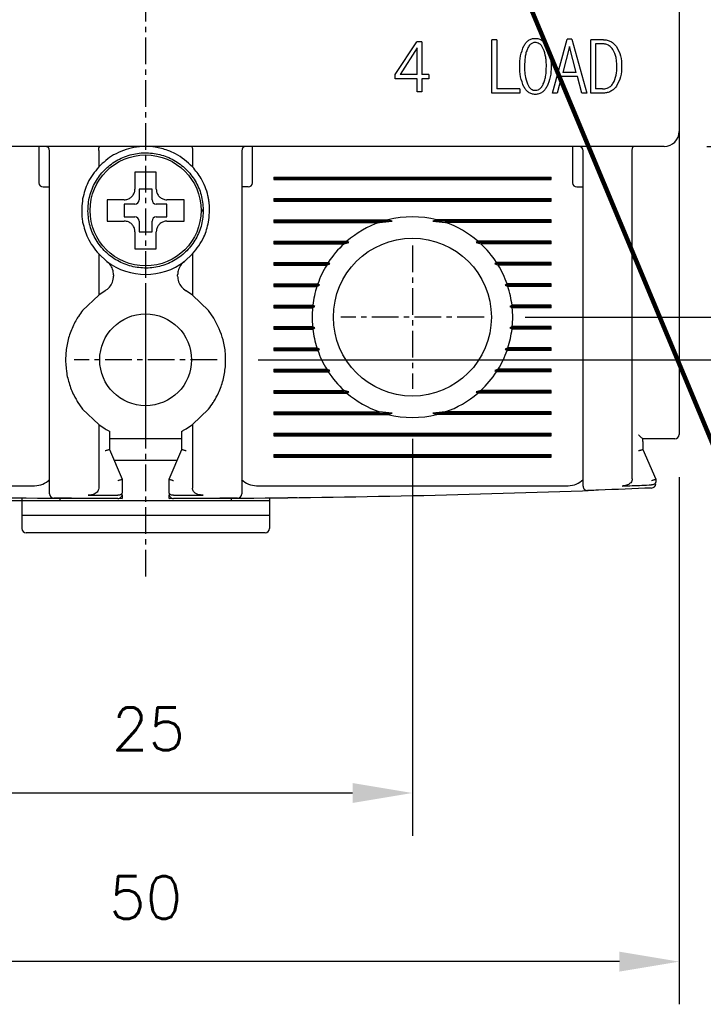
# Model space of a CAD drawing. Extents: x -26 to 1050, y -162 to 594.
# Tile 5 of 24: x 268 to 300, y 338 to 384. Entities that reach past the tile are written whole.
import ezdxf

# ---------------------------------------------------------------- set-up
doc = ezdxf.new("R2010")
doc.units = 0
doc.header["$MEASUREMENT"] = 0
doc.linetypes.add('CENTER', pattern=[2, 1.25, -0.25, 0.25, -0.25])
doc.layers.get('0').update_dxf_attribs({"linetype": 'CONTINUOUS'})
doc.layers.add('cen', color=1, linetype='CENTER')
doc.layers.add('di', color=3, linetype='CONTINUOUS')
doc.styles.add('KIM', font='ROMANS.shx', dxfattribs={"height": 5, "bigfont": 'GSG1.shx'})
doc.styles.get("Standard").update_dxf_attribs({"font": 'romans.shx', "height": 2, "bigfont": 'hgs.shx'})
doc.dimstyles.get("Standard").update_dxf_attribs({"dimscale": 0, "dimtxt": 2, "dimasz": 2, "dimexe": 0.5, "dimexo": 0.5, "dimgap": 1, "dimtad": 1, "dimdsep": 46, "dimtxsty": 'Standard', "dimcen": 0, "dimclrd": 3, "dimclre": 3, "dimclrt": 3, "dimadec": 0, "dimazin": 2, "dimtp": 0.1, "dimtm": 0.1, "dimtfac": 1, "dimtmove": 0, "dimatfit": 3, "dimfxl": 0, "dimtolj": 1, "dimarcsym": 0})
doc.dimstyles.new('STANDARD$0', dxfattribs={"dimtxt": 5, "dimasz": 5, "dimexe": 1, "dimexo": 2, "dimgap": 2, "dimtad": 1, "dimdec": 4, "dimzin": 12, "dimdsep": 46, "dimtxsty": 'KIM', "dimcen": -1, "dimdle": 0.1, "dimadec": 0, "dimazin": 0, "dimtfac": 1, "dimtdec": 4, "dimtmove": 0, "dimatfit": 3, "dimfxl": 0, "dimtolj": 1, "dimtzin": 0, "dimarcsym": 0})

# ---------------------------------------------------------------- blocks, each defined once
blk = doc.blocks.new('*D267')
at = {"layer": 'di'}
for p, q in [((248.817, 362.979), (248.817, 338.179)), ((298.817, 362.879), (298.817, 338.179)), ((296.017, 340.179), (251.617, 340.179))]:
    blk.add_line(p, q, dxfattribs=at)
for points in [[(251.617, 340.646), (251.617, 339.712), (248.817, 340.179)], [(296.017, 340.646), (296.017, 339.712), (298.817, 340.179)]]:
    blk.add_solid(points, dxfattribs=at)
at = {"layer": 'di', "insert": (273.817, 343.179), "char_height": 2, "attachment_point": 5}
blk.add_mtext('\\A1;50', dxfattribs=at)
blk = doc.blocks.new('*D268')
at = {"layer": 'di'}
for p, q in [((261.317, 364.679), (261.317, 346.081)), ((286.317, 364.679), (286.317, 346.081)), ((264.117, 348.081), (283.517, 348.081))]:
    blk.add_line(p, q, dxfattribs=at)
for points in [[(264.117, 348.548), (264.117, 347.614), (261.317, 348.081)], [(283.517, 348.548), (283.517, 347.614), (286.317, 348.081)]]:
    blk.add_solid(points, dxfattribs=at)
at = {"layer": 'di', "insert": (273.951, 351.081), "char_height": 2, "attachment_point": 5}
blk.add_mtext('\\A1;25', dxfattribs=at)
blk = doc.blocks.new('*D269')
at = {"layer": 'di'}
for p, q in [((247.617, 460.379), (237.854, 460.379)), ((239.854, 457.579), (239.854, 364.579)), ((271.817, 361.779), (237.854, 361.779))]:
    blk.add_line(p, q, dxfattribs=at)
for points in [[(239.388, 457.579), (240.321, 457.579), (239.854, 460.379)], [(239.388, 364.579), (240.321, 364.579), (239.854, 361.779)]]:
    blk.add_solid(points, dxfattribs=at)
at = {"layer": 'di', "insert": (236.854, 411.479), "char_height": 2, "attachment_point": 5, "rotation": 90}
blk.add_mtext('\\A1;98.5', dxfattribs=at)
blk = doc.blocks.new('*D271')
at = {"layer": 'di'}
for p, q in [((291.593, 450.379), (338.528, 450.379)), ((336.528, 447.579), (336.528, 373.179)), ((291.593, 370.379), (338.528, 370.379))]:
    blk.add_line(p, q, dxfattribs=at)
for points in [[(336.061, 447.579), (336.994, 447.579), (336.528, 450.379)], [(336.061, 373.179), (336.994, 373.179), (336.528, 370.379)]]:
    blk.add_solid(points, dxfattribs=at)
at = {"layer": 'di', "insert": (333.528, 410.379), "char_height": 2, "attachment_point": 5, "rotation": 90}
blk.add_mtext('\\A1;80', dxfattribs=at)
blk = doc.blocks.new('*D272')
at = {"layer": 'di'}
for p, q in [((300.117, 442.379), (328.528, 442.379)), ((326.528, 439.579), (326.528, 381.179)), ((300.117, 378.379), (328.528, 378.379))]:
    blk.add_line(p, q, dxfattribs=at)
for points in [[(326.061, 439.579), (326.994, 439.579), (326.528, 442.379)], [(326.061, 381.179), (326.994, 381.179), (326.528, 378.379)]]:
    blk.add_solid(points, dxfattribs=at)
at = {"layer": 'di', "insert": (323.528, 410.379), "char_height": 2, "attachment_point": 5, "rotation": 90}
blk.add_mtext('\\A1;64', dxfattribs=at)
blk = doc.blocks.new('*D273')
at = {"layer": 'di'}
for p, q in [((279.171, 452.379), (348.528, 452.379)), ((346.528, 449.579), (346.528, 371.179)), ((279.093, 368.379), (348.528, 368.379))]:
    blk.add_line(p, q, dxfattribs=at)
for points in [[(346.061, 449.579), (346.994, 449.579), (346.528, 452.379)], [(346.061, 371.179), (346.994, 371.179), (346.528, 368.379)]]:
    blk.add_solid(points, dxfattribs=at)
at = {"layer": 'di', "insert": (343.528, 410.379), "char_height": 2, "attachment_point": 5, "rotation": 90}
blk.add_mtext('\\A1;84', dxfattribs=at)

msp = doc.modelspace()

# ---------------------------------------------------------------- linework, layer by layer
for p, q in [((298.817, 441.679), (298.817, 379.079)), ((292.881, 380.879), (293.564, 383.411)), ((293.783, 383.411), (293.564, 383.411)), ((293.783, 383.411), (294.483, 380.879)), ((285.513, 381.744), (286.52, 383.283)), ((286.538, 382.994), (285.737, 381.744)), ((286.763, 383.283), (286.52, 383.283)), ((286.538, 381.744), (286.538, 382.994)), ((286.763, 383.283), (286.763, 381.744)), ((290.265, 383.379), (290.041, 383.379)), ((290.041, 380.879), (290.041, 383.379)), ((290.265, 383.379), (290.265, 381.071)), ((293.672, 383.058), (293.357, 381.84)), ((293.993, 381.84), (293.672, 383.058)), ((294.677, 380.879), (294.677, 383.379)), ((295.269, 383.379), (294.677, 383.379)), ((295.216, 383.187), (294.901, 383.187)), ((294.901, 383.187), (294.901, 381.071)), ((285.513, 381.552), (285.513, 381.744)), ((286.538, 381.744), (285.737, 381.744)), ((287.084, 381.744), (286.763, 381.744)), ((287.084, 381.744), (287.084, 381.552)), ((293.3, 381.648), (293.105, 380.879)), ((294.047, 381.648), (293.3, 381.648)), ((293.993, 381.84), (293.357, 381.84)), ((294.259, 380.879), (294.047, 381.648)), ((286.538, 381.552), (285.513, 381.552)), ((286.538, 380.943), (286.538, 381.552)), ((287.084, 381.552), (286.763, 381.552)), ((286.763, 381.552), (286.763, 380.943)), ((286.763, 380.943), (286.538, 380.943)), ((291.357, 380.879), (290.041, 380.879)), ((291.357, 381.071), (290.265, 381.071)), ((291.357, 381.071), (291.357, 380.879)), ((293.105, 380.879), (292.881, 380.879)), ((294.483, 380.879), (294.259, 380.879)), ((295.269, 380.879), (294.677, 380.879)), ((295.216, 381.071), (294.901, 381.071)), ((298.817, 379.079), (298.817, 378.251)), ((298.117, 378.379), (249.517, 378.379)), ((268.817, 378.379), (268.817, 377.979)), ((278.817, 377.979), (278.817, 378.379)), ((293.817, 378.379), (293.817, 377.979)), ((268.817, 377.979), (268.817, 376.679)), ((269.317, 362.976), (269.317, 378.179)), ((271.617, 378.195), (271.617, 378.193)), ((271.617, 378.193), (271.617, 377.418)), ((276.017, 378.193), (276.017, 378.195)), ((276.017, 378.193), (276.017, 377.418)), ((278.317, 378.179), (278.317, 362.976)), ((278.817, 376.679), (278.817, 377.979)), ((293.817, 377.979), (293.817, 376.679)), ((294.317, 363.337), (294.317, 378.179)), ((296.617, 378.195), (296.617, 378.193)), ((296.617, 362.799), (296.617, 378.193)), ((298.817, 378.251), (298.817, 364.879)), ((279.817, 376.937), (292.817, 376.937)), ((279.817, 376.937), (279.817, 376.821)), ((279.817, 376.879), (292.817, 376.879)), ((279.817, 376.821), (292.817, 376.821)), ((292.817, 376.821), (292.817, 376.937)), ((269.017, 376.479), (269.317, 376.479)), ((274.117, 376.379), (273.517, 376.379)), ((273.517, 376.379), (273.517, 375.879)), ((274.117, 375.879), (274.117, 376.379)), ((278.617, 376.479), (278.317, 376.479)), ((294.017, 376.479), (294.317, 376.479)), ((272.247, 375.879), (272.017, 375.879)), ((273.317, 375.679), (272.817, 375.679)), ((272.817, 375.679), (272.817, 375.079)), ((274.817, 375.679), (274.317, 375.679)), ((274.817, 375.079), (274.817, 375.679)), ((279.817, 375.937), (292.817, 375.937)), ((279.817, 375.937), (279.817, 375.821)), ((279.817, 375.879), (292.817, 375.879)), ((279.817, 375.821), (292.817, 375.821)), ((292.817, 375.821), (292.817, 375.937)), ((276.416, 375.413), (276.517, 375.413)), ((276.517, 375.345), (276.416, 375.345)), ((276.517, 375.413), (276.517, 375.345)), ((272.817, 375.079), (273.317, 375.079)), ((273.517, 374.879), (273.517, 374.379)), ((274.117, 374.379), (274.117, 374.879)), ((274.317, 375.079), (274.817, 375.079)), ((279.817, 374.937), (285.169, 374.937)), ((279.817, 374.937), (279.817, 374.821)), ((279.817, 374.879), (285.363, 374.879)), ((279.817, 374.821), (284.782, 374.821)), ((284.782, 374.821), (285.363, 374.879)), ((285.363, 374.879), (285.169, 374.937)), ((287.464, 374.937), (287.271, 374.879)), ((287.271, 374.879), (287.852, 374.821)), ((292.817, 374.879), (287.271, 374.879)), ((292.817, 374.937), (287.464, 374.937)), ((292.817, 374.821), (287.852, 374.821)), ((292.817, 374.821), (292.817, 374.937)), ((273.517, 374.379), (274.117, 374.379)), ((273.317, 373.809), (273.317, 373.579)), ((279.817, 373.937), (283.245, 373.937)), ((279.817, 373.937), (279.817, 373.821)), ((279.817, 373.879), (283.332, 373.879)), ((279.817, 373.821), (283.116, 373.821)), ((283.116, 373.821), (283.332, 373.879)), ((283.332, 373.879), (283.245, 373.937)), ((289.388, 373.937), (289.302, 373.879)), ((289.302, 373.879), (289.517, 373.821)), ((292.817, 373.879), (289.302, 373.879)), ((292.817, 373.937), (289.388, 373.937)), ((292.817, 373.821), (289.517, 373.821)), ((292.817, 373.821), (292.817, 373.937)), ((271.617, 373.339), (271.617, 371.416)), ((271.617, 373.339), (272.001, 372.991)), ((275.632, 372.991), (276.017, 373.339)), ((276.017, 373.339), (276.017, 371.416)), ((279.817, 372.937), (282.373, 372.937)), ((279.817, 372.937), (279.817, 372.821)), ((279.817, 372.879), (282.455, 372.879)), ((279.817, 372.821), (282.301, 372.821)), ((282.301, 372.821), (282.455, 372.879)), ((282.455, 372.879), (282.373, 372.937)), ((290.26, 372.937), (290.178, 372.879)), ((290.178, 372.879), (290.332, 372.821)), ((292.817, 372.879), (290.178, 372.879)), ((292.817, 372.937), (290.26, 372.937)), ((292.817, 372.821), (290.332, 372.821)), ((292.817, 372.821), (292.817, 372.937)), ((272.317, 372.354), (272.317, 372.305)), ((275.317, 372.305), (275.317, 372.354)), ((279.817, 371.937), (281.882, 371.937)), ((279.817, 371.937), (279.817, 371.821)), ((279.817, 371.879), (281.968, 371.879)), ((281.843, 371.821), (281.968, 371.879)), ((281.968, 371.879), (281.882, 371.937)), ((290.751, 371.937), (290.665, 371.879)), ((290.665, 371.879), (290.79, 371.821)), ((292.817, 371.879), (290.665, 371.879)), ((292.817, 371.937), (290.751, 371.937)), ((292.817, 371.821), (292.817, 371.937)), ((271.617, 371.416), (270.867, 370.694)), ((271.921, 371.614), (271.617, 371.416)), ((276.017, 371.416), (275.712, 371.614)), ((276.767, 370.694), (276.017, 371.416)), ((279.817, 371.821), (281.843, 371.821)), ((292.817, 371.821), (290.79, 371.821)), ((277.017, 370.334), (276.767, 370.694)), ((279.817, 370.937), (281.65, 370.937)), ((279.817, 370.937), (279.817, 370.821)), ((279.817, 370.879), (281.744, 370.879)), ((279.817, 370.821), (281.637, 370.821)), ((281.637, 370.821), (281.744, 370.879)), ((281.744, 370.879), (281.65, 370.937)), ((290.983, 370.937), (290.889, 370.879)), ((290.889, 370.879), (290.996, 370.821)), ((292.817, 370.879), (290.889, 370.879)), ((292.817, 370.937), (290.983, 370.937)), ((292.817, 370.821), (290.996, 370.821)), ((292.817, 370.821), (292.817, 370.937)), ((279.817, 369.937), (281.637, 369.937)), ((279.817, 369.937), (279.817, 369.821)), ((279.817, 369.879), (281.744, 369.879)), ((279.817, 369.821), (281.65, 369.821)), ((281.744, 369.879), (281.637, 369.937)), ((281.65, 369.821), (281.744, 369.879)), ((290.996, 369.937), (290.889, 369.879)), ((290.889, 369.879), (290.983, 369.821)), ((292.817, 369.879), (290.889, 369.879)), ((292.817, 369.821), (290.983, 369.821)), ((292.817, 369.937), (290.996, 369.937)), ((292.817, 369.821), (292.817, 369.937)), ((279.817, 368.937), (281.843, 368.937)), ((279.817, 368.937), (279.817, 368.821)), ((279.817, 368.879), (281.968, 368.879)), ((279.817, 368.821), (281.882, 368.821)), ((281.968, 368.879), (281.843, 368.937)), ((281.882, 368.821), (281.968, 368.879)), ((290.79, 368.937), (290.665, 368.879)), ((290.665, 368.879), (290.751, 368.821)), ((292.817, 368.879), (290.665, 368.879)), ((292.817, 368.821), (290.751, 368.821)), ((292.817, 368.937), (290.79, 368.937)), ((292.817, 368.821), (292.817, 368.937)), ((279.817, 367.937), (282.301, 367.937)), ((279.817, 367.937), (279.817, 367.821)), ((279.817, 367.879), (282.455, 367.879)), ((279.817, 367.821), (282.373, 367.821)), ((282.455, 367.879), (282.301, 367.937)), ((282.373, 367.821), (282.455, 367.879)), ((290.332, 367.937), (290.178, 367.879)), ((290.178, 367.879), (290.26, 367.821)), ((292.817, 367.879), (290.178, 367.879)), ((292.817, 367.821), (290.26, 367.821)), ((292.817, 367.937), (290.332, 367.937)), ((292.817, 367.821), (292.817, 367.937)), ((279.817, 366.937), (283.116, 366.937)), ((279.817, 366.937), (279.817, 366.821)), ((279.817, 366.879), (283.332, 366.879)), ((279.817, 366.821), (283.245, 366.821)), ((283.332, 366.879), (283.116, 366.937)), ((283.245, 366.821), (283.332, 366.879)), ((289.517, 366.937), (289.302, 366.879)), ((289.302, 366.879), (289.388, 366.821)), ((292.817, 366.879), (289.302, 366.879)), ((292.817, 366.821), (289.388, 366.821)), ((292.817, 366.937), (289.517, 366.937)), ((292.817, 366.821), (292.817, 366.937)), ((270.617, 366.424), (270.867, 366.064)), ((270.867, 366.064), (271.617, 365.342)), ((276.017, 365.342), (276.767, 366.064)), ((279.817, 365.937), (284.782, 365.937)), ((279.817, 365.937), (279.817, 365.821)), ((279.817, 365.879), (285.363, 365.879)), ((285.363, 365.879), (284.782, 365.937)), ((285.169, 365.821), (285.363, 365.879)), ((287.852, 365.937), (287.271, 365.879)), ((287.271, 365.879), (287.464, 365.821)), ((292.817, 365.879), (287.271, 365.879)), ((292.817, 365.937), (287.852, 365.937)), ((292.817, 365.821), (292.817, 365.937)), ((279.817, 365.821), (285.169, 365.821)), ((292.817, 365.821), (287.464, 365.821)), ((271.617, 365.342), (271.617, 362.358)), ((271.617, 365.342), (271.917, 365.146)), ((272.117, 365.036), (272.117, 364.178)), ((275.517, 364.178), (275.517, 365.036)), ((275.717, 365.146), (276.017, 365.342)), ((276.017, 365.342), (276.017, 362.358)), ((275.517, 364.679), (272.117, 364.679)), ((279.817, 364.937), (292.817, 364.937)), ((279.817, 364.937), (279.817, 364.821)), ((279.817, 364.879), (292.817, 364.879)), ((279.817, 364.821), (292.817, 364.821)), ((292.817, 364.821), (292.817, 364.937)), ((298.117, 364.679), (297.115, 364.679)), ((297.117, 364.546), (297.115, 364.679)), ((297.117, 364.546), (297.117, 364.679)), ((297.117, 364.546), (297.117, 364.178)), ((272.117, 364.178), (272.117, 364.179)), ((272.117, 364.179), (272.717, 362.779)), ((274.917, 362.779), (275.517, 364.179)), ((275.517, 364.179), (275.517, 364.178)), ((297.117, 364.178), (297.117, 364.179)), ((297.117, 364.179), (297.717, 362.779)), ((272.331, 363.679), (275.302, 363.679)), ((279.817, 363.937), (292.817, 363.937)), ((279.817, 363.937), (279.817, 363.821)), ((279.817, 363.879), (292.817, 363.879)), ((279.817, 363.821), (292.817, 363.821)), ((292.817, 363.821), (292.817, 363.937)), ((272.717, 362.779), (272.717, 362.778)), ((272.717, 362.778), (272.717, 362.161)), ((274.917, 362.778), (274.917, 362.779)), ((274.917, 362.161), (274.917, 362.778)), ((297.717, 362.779), (297.717, 362.778)), ((297.717, 362.778), (297.717, 362.652)), ((254.017, 362.479), (268.617, 362.479)), ((279.017, 362.479), (293.617, 362.479)), ((297.523, 362.52), (297.517, 362.52)), ((268.017, 361.908), (268.017, 361.779)), ((269.817, 361.779), (268.017, 361.779)), ((268.017, 361.779), (268.017, 361.079)), ((269.817, 361.779), (269.817, 361.893)), ((269.817, 361.893), (272.717, 361.88)), ((277.817, 361.779), (269.817, 361.779)), ((272.516, 362.029), (272.517, 362.029)), ((272.717, 362.033), (272.717, 361.88)), ((274.917, 361.88), (274.917, 362.033)), ((274.917, 361.88), (277.817, 361.893)), ((275.117, 362.029), (275.117, 362.029)), ((277.817, 361.893), (277.817, 361.779)), ((279.617, 361.779), (277.817, 361.779)), ((279.617, 361.908), (279.617, 361.779)), ((279.617, 361.779), (279.617, 361.079)), ((279.617, 361.079), (268.017, 361.079)), ((268.017, 361.079), (268.017, 360.479)), ((279.617, 361.079), (279.617, 360.479)), ((279.417, 360.279), (268.217, 360.279))]:
    msp.add_line(p, q)
for centre, radius in [((273.817, 375.379), 2.6), ((286.317, 370.379), 3.7), ((273.817, 368.379), 2.15)]:
    msp.add_circle(centre, radius)
for centre, radius, start, end in [((298.117, 379.079), 0.7, 270, 0), ((269.117, 378.179), 0.2, 0, 90), ((278.517, 378.179), 0.2, 90, 180), ((294.117, 378.179), 0.2, 0, 90), ((269.017, 376.679), 0.2, 180, 270), ((278.617, 376.679), 0.2, 270, 0), ((294.017, 376.679), 0.2, 180, 270), ((273.317, 375.879), 0.2, 270, 0), ((274.317, 375.879), 0.2, 180, 270), ((273.317, 374.879), 0.2, 0, 90), ((274.317, 374.879), 0.2, 90, 180), ((286.317, 370.379), 4.7, 109.0625, 130.8026), ((286.317, 370.379), 4.7, 75.8668, 104.1332), ((286.317, 370.379), 4.7, 49.1974, 70.9375), ((286.317, 370.379), 4.7, 132.9123, 147.0301), ((286.317, 370.379), 4.7, 32.9699, 47.0877), ((273.817, 375.379), 3, 232.7522, 307.2478), ((286.317, 370.379), 4.7, 148.6925, 160.6442), ((286.317, 370.379), 4.7, 19.3558, 31.3075), ((286.317, 370.379), 4.7, 162.1296, 173.1848), ((286.317, 370.379), 4.7, 6.8152, 17.8704), ((286.317, 370.379), 4.7, 174.6005, 185.3995), ((286.317, 370.379), 4.7, 354.6005, 5.3995), ((286.317, 370.379), 4.7, 186.8152, 197.8704), ((286.317, 370.379), 4.7, 342.1296, 353.1848), ((286.317, 370.379), 4.7, 199.3558, 211.3075), ((286.317, 370.379), 4.7, 328.6925, 340.6442), ((286.317, 370.379), 4.7, 212.9699, 227.0877), ((286.317, 370.379), 4.7, 312.9123, 327.0301), ((286.317, 370.379), 4.7, 229.1974, 250.9375), ((286.317, 370.379), 4.7, 289.0625, 310.8026), ((286.317, 370.379), 4.7, 255.8668, 284.1332), ((298.617, 364.879), 0.2, 270, 0), ((268.617, 363.479), 1, 270, 314.6343), ((279.017, 363.479), 1, 225.4794, 270), ((293.617, 363.479), 1, 270, 314.6343), ((273.817, 933.339), 571.46, 267.89402, 269.59895), ((273.817, 933.339), 571.46, 270.40105, 272.10598), ((294.517, 362.454), 0.2, 180, 272.0766), ((297.517, 362.571), 0.2, 272.3777, 0), ((269.517, 362.095), 0.2, 180, 269.5687), ((272.517, 362.08), 0.2, 269.8696, 0), ((275.117, 362.08), 0.2, 180, 270.1304), ((278.117, 362.095), 0.2, 270.4313, 0), ((268.217, 360.479), 0.2, 180, 270), ((279.417, 360.479), 0.2, 270, 0)]:
    msp.add_arc(centre, radius, start, end)
for points, knots in [([(291.541, 383.094), (291.57, 383.142), (291.629, 383.237), (291.753, 383.351), (291.905, 383.43), (292.017, 383.439), (292.073, 383.443)], [0, 0, 0, 0, 0.2504687, 0.4996068, 0.7489103, 1, 1, 1, 1]), ([(292.073, 383.443), (292.13, 383.439), (292.243, 383.43), (292.397, 383.352), (292.522, 383.236), (292.583, 383.142), (292.613, 383.094)], [0, 0, 0, 0, 0.250227, 0.499897, 0.749407, 1, 1, 1, 1]), ([(291.345, 382.13), (291.348, 382.298), (291.355, 382.631), (291.479, 382.94), (291.541, 383.094)], [0, 0, 0, 0, 0.502084, 1, 1, 1, 1]), ([(291.708, 382.957), (291.682, 382.891), (291.631, 382.758), (291.58, 382.481), (291.573, 382.27), (291.569, 382.13)], [0, 0, 0, 0, 0.251849, 0.503623, 1, 1, 1, 1]), ([(292.073, 383.251), (292.028, 383.245), (291.94, 383.235), (291.817, 383.143), (291.749, 383.043), (291.715, 382.973), (291.708, 382.957)], [0, 0, 0, 0, 0.275455, 0.527007, 0.894457, 1, 1, 1, 1]), ([(292.449, 382.957), (292.429, 382.995), (292.381, 383.085), (292.285, 383.188), (292.17, 383.244), (292.103, 383.248), (292.073, 383.251)], [0, 0, 0, 0, 0.257599, 0.602919, 0.821778, 1, 1, 1, 1]), ([(292.595, 382.13), (292.593, 382.202), (292.591, 382.345), (292.565, 382.626), (292.495, 382.826), (292.449, 382.957)], [0, 0, 0, 0, 0.253747, 0.507704, 1, 1, 1, 1]), ([(292.613, 383.094), (292.678, 382.94), (292.808, 382.632), (292.816, 382.298), (292.819, 382.13)], [0, 0, 0, 0, 0.499561, 1, 1, 1, 1]), ([(295.713, 382.922), (295.66, 382.986), (295.569, 383.098), (295.383, 383.176), (295.269, 383.183), (295.216, 383.187)], [0, 0, 0, 0, 0.419523, 0.726037, 1, 1, 1, 1]), ([(295.269, 383.379), (295.329, 383.375), (295.447, 383.367), (295.615, 383.302), (295.762, 383.199), (295.837, 383.106), (295.875, 383.06)], [0, 0, 0, 0, 0.250217, 0.499042, 0.748694, 1, 1, 1, 1]), ([(295.875, 383.06), (295.951, 382.915), (296.104, 382.625), (296.114, 382.298), (296.119, 382.134)], [0, 0, 0, 0, 0.498915, 1, 1, 1, 1]), ([(295.895, 382.127), (295.893, 382.198), (295.89, 382.338), (295.858, 382.613), (295.77, 382.8), (295.713, 382.922)], [0, 0, 0, 0, 0.2566177, 0.5135218, 1, 1, 1, 1]), ([(291.541, 381.17), (291.479, 381.324), (291.355, 381.632), (291.348, 381.964), (291.345, 382.13)], [0, 0, 0, 0, 0.49962, 1, 1, 1, 1]), ([(291.569, 382.13), (291.57, 382.059), (291.573, 381.917), (291.596, 381.637), (291.661, 381.436), (291.704, 381.304)], [0, 0, 0, 0, 0.253194, 0.506489, 1, 1, 1, 1]), ([(292.449, 381.304), (292.476, 381.37), (292.529, 381.502), (292.584, 381.78), (292.59, 381.99), (292.595, 382.13)], [0, 0, 0, 0, 0.2519645, 0.503858, 1, 1, 1, 1]), ([(292.819, 382.13), (292.815, 381.963), (292.808, 381.63), (292.678, 381.323), (292.613, 381.17)], [0, 0, 0, 0, 0.50225, 1, 1, 1, 1]), ([(295.713, 381.326), (295.746, 381.389), (295.846, 381.574), (295.889, 381.855), (295.893, 382.06), (295.895, 382.127)], [0, 0, 0, 0, 0.2580032, 0.7559467, 1, 1, 1, 1]), ([(296.119, 382.134), (296.115, 381.967), (296.106, 381.636), (295.951, 381.343), (295.875, 381.198)], [0, 0, 0, 0, 0.503418, 1, 1, 1, 1]), ([(292.073, 380.815), (292.017, 380.819), (291.905, 380.828), (291.752, 380.909), (291.63, 381.027), (291.57, 381.122), (291.541, 381.17)], [0, 0, 0, 0, 0.249809, 0.499524, 0.749146, 1, 1, 1, 1]), ([(291.704, 381.304), (291.724, 381.265), (291.769, 381.177), (291.86, 381.073), (291.973, 381.015), (292.042, 381.01), (292.073, 381.007)], [0, 0, 0, 0, 0.259246, 0.592427, 0.809802, 1, 1, 1, 1]), ([(292.073, 381.007), (292.119, 381.012), (292.207, 381.022), (292.332, 381.113), (292.404, 381.215), (292.44, 381.287), (292.449, 381.304)], [0, 0, 0, 0, 0.265392, 0.520257, 0.886599, 1, 1, 1, 1]), ([(292.613, 381.17), (292.583, 381.122), (292.522, 381.027), (292.399, 380.908), (292.244, 380.828), (292.13, 380.819), (292.073, 380.815)], [0, 0, 0, 0, 0.249968, 0.498633, 0.749365, 1, 1, 1, 1]), ([(295.216, 381.071), (295.292, 381.077), (295.426, 381.087), (295.601, 381.185), (295.675, 381.278), (295.713, 381.326)], [0, 0, 0, 0, 0.390192, 0.690048, 1, 1, 1, 1]), ([(295.875, 381.198), (295.837, 381.151), (295.763, 381.058), (295.616, 380.955), (295.448, 380.889), (295.329, 380.882), (295.269, 380.879)], [0, 0, 0, 0, 0.250808, 0.500239, 0.749474, 1, 1, 1, 1]), ([(271.617, 378.195), (271.618, 378.217), (271.62, 378.26), (271.63, 378.316), (271.644, 378.357), (271.658, 378.376), (271.667, 378.379), (271.67, 378.379), (271.67, 378.379)], [0, 0, 0, 0, 0.217458, 0.434773, 0.655996, 0.884662, 0.986783, 1, 1, 1, 1]), ([(273.817, 378.379), (273.629, 378.37), (273.276, 378.353), (272.94, 378.245), (272.782, 378.195)], [0, 0, 0, 0, 0.532004, 1, 1, 1, 1]), ([(274.851, 378.195), (274.656, 378.255), (274.319, 378.36), (273.966, 378.373), (273.817, 378.379)], [0, 0, 0, 0, 0.575575, 1, 1, 1, 1]), ([(275.963, 378.379), (275.963, 378.379), (275.966, 378.379), (275.975, 378.376), (275.989, 378.357), (276.003, 378.316), (276.013, 378.26), (276.016, 378.217), (276.017, 378.195)], [0, 0, 0, 0, 0.013217, 0.115338, 0.344004, 0.565227, 0.782542, 1, 1, 1, 1]), ([(296.617, 378.195), (296.618, 378.217), (296.62, 378.26), (296.63, 378.316), (296.644, 378.357), (296.658, 378.376), (296.667, 378.379), (296.67, 378.379), (296.67, 378.379)], [0, 0, 0, 0, 0.217458, 0.434773, 0.655996, 0.884662, 0.986783, 1, 1, 1, 1]), ([(276.517, 375.413), (276.496, 375.647), (276.454, 376.119), (276.162, 376.774), (275.724, 377.334), (275.152, 377.761), (274.49, 378.026), (273.782, 378.109), (273.077, 378.008), (272.421, 377.727), (271.861, 377.285), (271.434, 376.715), (271.17, 376.052), (271.086, 375.344), (271.187, 374.639), (271.469, 373.983), (271.91, 373.424), (272.481, 372.996), (273.143, 372.732), (273.851, 372.648), (274.557, 372.75), (275.212, 373.031), (275.772, 373.472), (276.197, 374.043), (276.472, 374.705), (276.502, 375.178), (276.517, 375.413)], [0, 0, 0, 0, 0.041425, 0.083575, 0.125, 0.166425, 0.208575, 0.25, 0.291425, 0.333575, 0.375, 0.416425, 0.458575, 0.5, 0.541425, 0.583575, 0.625, 0.666425, 0.708575, 0.75, 0.791425, 0.833575, 0.875, 0.916425, 0.958575, 1, 1, 1, 1]), ([(272.782, 378.195), (272.623, 378.129), (272.187, 377.946), (271.838, 377.624), (271.617, 377.418)], [0, 0, 0, 0, 0.364329, 1, 1, 1, 1]), ([(276.017, 377.418), (275.765, 377.647), (275.413, 377.966), (274.976, 378.144), (274.851, 378.195)], [0, 0, 0, 0, 0.7139436, 1, 1, 1, 1]), ([(271.617, 377.418), (271.429, 377.183), (271.08, 376.746), (270.934, 376.184), (270.867, 375.924)], [0, 0, 0, 0, 0.538099, 1, 1, 1, 1]), ([(276.767, 375.924), (276.757, 375.973), (276.689, 376.307), (276.476, 376.854), (276.158, 377.244), (276.017, 377.418)], [0, 0, 0, 0, 0.0873637, 0.5935714, 1, 1, 1, 1]), ([(273.317, 377.179), (273.317, 377.135), (273.317, 377.06), (273.317, 376.982), (273.317, 376.949)], [0, 0, 0, 0, 0.571794, 1, 1, 1, 1]), ([(273.317, 376.949), (273.317, 376.783), (273.317, 376.593), (273.317, 376.403), (273.317, 376.379)], [0, 0, 0, 0, 0.871112, 1, 1, 1, 1]), ([(274.317, 376.949), (274.317, 376.982), (274.317, 377.06), (274.317, 377.135), (274.317, 377.179)], [0, 0, 0, 0, 0.428206, 1, 1, 1, 1]), ([(274.317, 376.379), (274.317, 376.403), (274.317, 376.593), (274.317, 376.783), (274.317, 376.949)], [0, 0, 0, 0, 0.128888, 1, 1, 1, 1]), ([(272.817, 375.879), (272.873, 375.884), (272.985, 375.895), (273.135, 375.981), (273.248, 376.108), (273.308, 376.249), (273.314, 376.342), (273.317, 376.379)], [0, 0, 0, 0, 0.214612, 0.429239, 0.643513, 0.857576, 1, 1, 1, 1]), ([(274.317, 376.379), (274.322, 376.323), (274.333, 376.21), (274.419, 376.061), (274.546, 375.948), (274.686, 375.887), (274.779, 375.881), (274.817, 375.879)], [0, 0, 0, 0, 0.214612, 0.429239, 0.643513, 0.857576, 1, 1, 1, 1]), ([(270.867, 375.924), (270.835, 375.635), (270.795, 375.267), (270.854, 374.91), (270.867, 374.833)], [0, 0, 0, 0, 0.784619, 1, 1, 1, 1]), ([(272.817, 375.879), (272.792, 375.879), (272.602, 375.879), (272.412, 375.879), (272.247, 375.879)], [0, 0, 0, 0, 0.128888, 1, 1, 1, 1]), ([(275.386, 375.879), (275.221, 375.879), (275.031, 375.879), (274.841, 375.879), (274.817, 375.879)], [0, 0, 0, 0, 0.871112, 1, 1, 1, 1]), ([(275.617, 375.879), (275.573, 375.879), (275.497, 375.879), (275.42, 375.879), (275.386, 375.879)], [0, 0, 0, 0, 0.571794, 1, 1, 1, 1]), ([(276.767, 374.833), (276.799, 375.128), (276.838, 375.492), (276.778, 375.854), (276.767, 375.924)], [0, 0, 0, 0, 0.807197, 1, 1, 1, 1]), ([(270.867, 374.833), (270.932, 374.58), (271.079, 374.012), (271.425, 373.579), (271.617, 373.339)], [0, 0, 0, 0, 0.44586, 1, 1, 1, 1]), ([(272.017, 374.879), (272.07, 374.879), (272.146, 374.879), (272.224, 374.879), (272.247, 374.879)], [0, 0, 0, 0, 0.70684, 1, 1, 1, 1]), ([(272.247, 374.879), (272.412, 374.879), (272.602, 374.879), (272.792, 374.879), (272.817, 374.879)], [0, 0, 0, 0, 0.871112, 1, 1, 1, 1]), ([(273.317, 374.379), (273.311, 374.435), (273.3, 374.547), (273.214, 374.697), (273.087, 374.81), (272.947, 374.87), (272.854, 374.876), (272.817, 374.879)], [0, 0, 0, 0, 0.214612, 0.429239, 0.643513, 0.857576, 1, 1, 1, 1]), ([(274.817, 374.879), (274.76, 374.873), (274.648, 374.862), (274.498, 374.776), (274.385, 374.65), (274.325, 374.509), (274.319, 374.416), (274.317, 374.379)], [0, 0, 0, 0, 0.2146123, 0.4292387, 0.6435135, 0.8575757, 1, 1, 1, 1]), ([(274.817, 374.879), (274.841, 374.879), (275.031, 374.879), (275.221, 374.879), (275.386, 374.879)], [0, 0, 0, 0, 0.128888, 1, 1, 1, 1]), ([(275.386, 374.879), (275.42, 374.879), (275.497, 374.879), (275.573, 374.879), (275.617, 374.879)], [0, 0, 0, 0, 0.428206, 1, 1, 1, 1]), ([(276.017, 373.339), (276.218, 373.593), (276.562, 374.028), (276.707, 374.596), (276.767, 374.833)], [0, 0, 0, 0, 0.5832405, 1, 1, 1, 1]), ([(273.317, 374.379), (273.317, 374.354), (273.317, 374.164), (273.317, 373.974), (273.317, 373.809)], [0, 0, 0, 0, 0.128888, 1, 1, 1, 1]), ([(274.317, 373.809), (274.317, 373.974), (274.317, 374.164), (274.317, 374.354), (274.317, 374.379)], [0, 0, 0, 0, 0.871112, 1, 1, 1, 1]), ([(274.317, 373.579), (274.317, 373.633), (274.317, 373.709), (274.317, 373.786), (274.317, 373.809)], [0, 0, 0, 0, 0.70684, 1, 1, 1, 1]), ([(272.317, 372.354), (272.308, 372.444), (272.289, 372.624), (272.166, 372.845), (272.049, 372.948), (272.001, 372.991)], [0, 0, 0, 0, 0.3678302, 0.7356828, 1, 1, 1, 1]), ([(275.632, 372.991), (275.566, 372.929), (275.434, 372.806), (275.333, 372.574), (275.321, 372.419), (275.317, 372.354)], [0, 0, 0, 0, 0.366316, 0.732589, 1, 1, 1, 1]), ([(271.921, 371.614), (271.994, 371.668), (272.139, 371.774), (272.286, 372.02), (272.306, 372.207), (272.317, 372.305)], [0, 0, 0, 0, 0.323953, 0.647862, 1, 1, 1, 1]), ([(275.317, 372.305), (275.326, 372.215), (275.344, 372.035), (275.483, 371.784), (275.634, 371.672), (275.712, 371.614)], [0, 0, 0, 0, 0.3257782, 0.6515792, 1, 1, 1, 1]), ([(270.867, 370.694), (270.798, 370.602), (270.711, 370.486), (270.633, 370.361), (270.617, 370.334)], [0, 0, 0, 0, 0.78332, 1, 1, 1, 1]), ([(270.617, 370.334), (270.605, 370.314), (270.484, 370.115), (270.293, 369.712), (270.118, 369.102), (270.051, 368.47), (270.088, 367.834), (270.235, 367.214), (270.429, 366.746), (270.576, 366.493), (270.617, 366.424)], [0, 0, 0, 0, 0.016609, 0.1701, 0.323593, 0.477808, 0.632023, 0.786686, 0.941347, 1, 1, 1, 1]), ([(277.017, 366.424), (277.092, 366.557), (277.27, 366.874), (277.459, 367.421), (277.571, 368.047), (277.57, 368.683), (277.448, 369.475), (277.184, 370), (277.017, 370.334)], [0, 0, 0, 0, 0.111593, 0.265712, 0.41983, 0.574549, 0.729265, 1, 1, 1, 1]), ([(276.767, 366.064), (276.842, 366.164), (276.928, 366.28), (277.007, 366.408), (277.017, 366.424)], [0, 0, 0, 0, 0.873402, 1, 1, 1, 1]), ([(271.917, 365.146), (271.946, 365.129), (272.001, 365.097), (272.068, 365.061), (272.109, 365.04), (272.114, 365.037), (272.117, 365.036)], [0, 0, 0, 0, 0.297961, 0.559961, 0.798939, 1, 1, 1, 1]), ([(275.517, 365.036), (275.519, 365.037), (275.523, 365.039), (275.553, 365.055), (275.599, 365.079), (275.656, 365.111), (275.697, 365.135), (275.717, 365.146)], [0, 0, 0, 0, 0.188951, 0.377386, 0.579408, 0.805367, 1, 1, 1, 1]), ([(297.115, 364.679), (297.112, 364.68), (297.104, 364.684), (297.072, 364.709), (297.019, 364.757), (296.963, 364.81), (296.926, 364.846), (296.917, 364.855), (296.917, 364.856)], [0, 0, 0, 0, 0.160598, 0.3201, 0.56305, 0.893671, 0.992099, 1, 1, 1, 1]), ([(298.617, 364.679), (298.614, 364.679), (298.608, 364.679), (298.547, 364.679), (298.434, 364.679), (298.284, 364.679), (298.173, 364.679), (298.117, 364.679)], [0, 0, 0, 0, 0.145708, 0.360579, 0.574128, 0.787053, 1, 1, 1, 1]), ([(272.117, 364.178), (272.114, 364.175), (272.11, 364.169), (272.077, 364.156), (272.027, 364.14), (271.972, 364.127), (271.934, 364.118), (271.918, 364.115), (271.917, 364.115)], [0, 0, 0, 0, 0.209279, 0.418501, 0.629589, 0.844731, 0.985698, 1, 1, 1, 1]), ([(275.717, 364.115), (275.715, 364.115), (275.699, 364.118), (275.661, 364.127), (275.606, 364.14), (275.556, 364.156), (275.523, 364.169), (275.519, 364.175), (275.517, 364.178)], [0, 0, 0, 0, 0.014302, 0.155271, 0.370414, 0.581499, 0.790722, 1, 1, 1, 1]), ([(297.117, 364.178), (297.114, 364.175), (297.11, 364.169), (297.077, 364.156), (297.027, 364.14), (296.972, 364.127), (296.934, 364.118), (296.918, 364.115), (296.917, 364.115)], [0, 0, 0, 0, 0.209278, 0.418501, 0.629586, 0.844729, 0.985698, 1, 1, 1, 1]), ([(294.317, 362.454), (294.317, 362.455), (294.317, 362.46), (294.317, 362.533), (294.317, 362.728), (294.317, 363.006), (294.317, 363.226), (294.317, 363.337)], [0, 0, 0, 0, 0.071023, 0.303121, 0.535367, 0.767684, 1, 1, 1, 1]), ([(269.317, 362.095), (269.317, 362.096), (269.317, 362.101), (269.317, 362.173), (269.317, 362.368), (269.317, 362.645), (269.317, 362.866), (269.317, 362.976)], [0, 0, 0, 0, 0.070841, 0.303125, 0.535412, 0.767706, 1, 1, 1, 1]), ([(272.717, 362.778), (272.714, 362.775), (272.71, 362.769), (272.677, 362.755), (272.627, 362.74), (272.572, 362.726), (272.534, 362.717), (272.518, 362.714), (272.517, 362.714)], [0, 0, 0, 0, 0.209292, 0.418511, 0.629601, 0.844741, 0.98569, 1, 1, 1, 1]), ([(275.117, 362.714), (275.115, 362.714), (275.099, 362.717), (275.061, 362.726), (275.006, 362.74), (274.956, 362.755), (274.923, 362.769), (274.919, 362.775), (274.917, 362.778)], [0, 0, 0, 0, 0.01431, 0.155261, 0.370399, 0.581488, 0.790708, 1, 1, 1, 1]), ([(278.317, 362.976), (278.317, 362.943), (278.317, 362.798), (278.317, 362.554), (278.317, 362.301), (278.317, 362.128), (278.317, 362.106), (278.317, 362.095)], [0, 0, 0, 0, 0.070883, 0.303168, 0.535449, 0.767724, 1, 1, 1, 1]), ([(296.617, 362.799), (296.613, 362.766), (296.605, 362.7), (296.541, 362.609), (296.427, 362.524), (296.283, 362.476), (296.179, 362.467), (296.138, 362.464)], [0, 0, 0, 0, 0.153925, 0.307265, 0.508926, 0.810685, 1, 1, 1, 1]), ([(297.717, 362.778), (297.714, 362.775), (297.71, 362.769), (297.677, 362.755), (297.627, 362.74), (297.572, 362.726), (297.534, 362.717), (297.518, 362.714), (297.517, 362.714)], [0, 0, 0, 0, 0.209292, 0.418512, 0.629601, 0.844739, 0.98569, 1, 1, 1, 1]), ([(297.717, 362.652), (297.717, 362.651), (297.716, 362.637), (297.71, 362.61), (297.683, 362.573), (297.64, 362.544), (297.585, 362.525), (297.544, 362.522), (297.523, 362.52)], [0, 0, 0, 0, 0.009257, 0.207406, 0.425721, 0.622836, 0.81125, 1, 1, 1, 1]), ([(271.617, 362.358), (271.613, 362.325), (271.606, 362.261), (271.543, 362.172), (271.434, 362.091), (271.285, 362.041), (271.172, 362.036), (271.12, 362.034)], [0, 0, 0, 0, 0.14785, 0.295343, 0.483265, 0.764244, 1, 1, 1, 1]), ([(276.513, 362.034), (276.428, 362.04), (276.298, 362.049), (276.147, 362.124), (276.066, 362.2), (276.023, 362.28), (276.019, 362.333), (276.017, 362.358)], [0, 0, 0, 0, 0.385289, 0.590765, 0.756344, 0.888404, 1, 1, 1, 1]), ([(297.525, 362.371), (296.696, 362.337), (295.696, 362.297), (294.695, 362.26), (294.524, 362.254)], [0, 0, 0, 0, 0.828561, 1, 1, 1, 1]), ([(296.138, 362.464), (296.298, 362.47), (296.757, 362.489), (297.217, 362.507), (297.517, 362.52)], [0, 0, 0, 0, 0.347022, 1, 1, 1, 1]), ([(272.516, 361.88), (271.688, 361.883), (270.688, 361.886), (269.688, 361.894), (269.515, 361.895)], [0, 0, 0, 0, 0.827515, 1, 1, 1, 1]), ([(271.12, 362.034), (271.286, 362.033), (271.751, 362.031), (272.216, 362.03), (272.516, 362.029)], [0, 0, 0, 0, 0.355512, 1, 1, 1, 1]), ([(272.717, 362.161), (272.717, 362.16), (272.716, 362.145), (272.709, 362.115), (272.679, 362.078), (272.634, 362.051), (272.578, 362.032), (272.537, 362.03), (272.517, 362.029)], [0, 0, 0, 0, 0.009075, 0.230315, 0.441422, 0.6326, 0.816153, 1, 1, 1, 1]), ([(275.117, 362.029), (275.096, 362.03), (275.055, 362.032), (274.999, 362.051), (274.954, 362.078), (274.924, 362.115), (274.917, 362.145), (274.917, 362.16), (274.917, 362.161)], [0, 0, 0, 0, 0.1838465, 0.3674016, 0.5585793, 0.7696863, 0.990925, 1, 1, 1, 1]), ([(275.117, 362.029), (275.417, 362.03), (275.882, 362.031), (276.347, 362.033), (276.513, 362.034)], [0, 0, 0, 0, 0.644488, 1, 1, 1, 1]), ([(278.118, 361.895), (277.946, 361.894), (276.945, 361.886), (275.945, 361.883), (275.117, 361.88)], [0, 0, 0, 0, 0.172485, 1, 1, 1, 1]), ([(280.217, 361.917), (280.295, 361.917), (280.453, 361.919), (280.662, 361.922), (280.821, 361.924), (280.905, 361.925), (280.913, 361.925), (280.917, 361.925)], [0, 0, 0, 0, 0.214714, 0.429428, 0.644136, 0.858829, 1, 1, 1, 1])]:
    msp.add_open_spline(points, degree=3, knots=knots)
for points in [[(274.317, 377.179), (274.15, 377.179), (273.817, 377.179), (273.483, 377.179), (273.317, 377.179)], [(272.017, 375.879), (272.017, 375.712), (272.017, 375.379), (272.017, 375.045), (272.017, 374.879)], [(275.617, 374.879), (275.617, 375.045), (275.617, 375.379), (275.617, 375.712), (275.617, 375.879)], [(273.317, 373.579), (273.483, 373.579), (273.817, 373.579), (274.15, 373.579), (274.317, 373.579)]]:
    msp.add_open_spline(points, degree=3)
at = {"layer": 'cen'}
for p, q in [((273.817, 465.476), (273.817, 358.193)), ((286.317, 373.734), (286.317, 367.024)), ((273.817, 371.734), (273.817, 365.024)), ((289.671, 370.379), (282.962, 370.379)), ((277.171, 368.379), (270.462, 368.379))]:
    msp.add_line(p, q, dxfattribs=at)

# ---------------------------------------------------------------- dimensions: what is measured, and where the dimension line sits
at = {"layer": 'di'}
dim = msp.add_linear_dim(base=(239.854, 361.779), p1=(249.617, 460.379), p2=(273.817, 361.779), angle=90, text='98.5', dimstyle='STANDARD$0', override={"dimtxt": 3, "dimasz": 2.8, "dimexe": 2, "dimdec": 2, "dimzin": 8, "dimtxsty": 'Standard', "dimcen": 0, "dimclrd": 256, "dimclre": 256, "dimclrt": 256, "dimadec": 2, "dimazin": 2, "dimtfac": 0.6, "dimtdec": 2, "dimtzin": 8, "dimlwd": 65535, "dimlwe": 65535, "dimarcsym": 1}, dxfattribs=at)
dim.commit()
dim.dimension.update_dxf_attribs({"geometry": '*D269', "text_midpoint": (239.854, 411.479), "dimtype": 160})
for base, p1, p2, picture, middle in [((346.528, 368.379), (277.171, 452.379), (277.093, 368.379), '*D273', (346.528, 410.379)), ((336.528, 370.379), (289.593, 450.379), (289.593, 370.379), '*D271', (336.528, 410.379)), ((326.528, 378.379), (298.117, 442.379), (298.117, 378.379), '*D272', (326.528, 410.379))]:
    dim = msp.add_linear_dim(base=base, p1=p1, p2=p2, angle=270, dimstyle='STANDARD$0', override={"dimtxt": 3, "dimasz": 2.8, "dimexe": 2, "dimdec": 2, "dimzin": 8, "dimtxsty": 'Standard', "dimcen": 0, "dimclrd": 256, "dimclre": 256, "dimclrt": 256, "dimadec": 2, "dimazin": 2, "dimtfac": 0.6, "dimtdec": 2, "dimtmove": 0, "dimtzin": 8, "dimlwd": 65535, "dimlwe": 65535, "dimarcsym": 1}, dxfattribs=at)
    dim.commit()
    dim.dimension.update_dxf_attribs({"geometry": picture, "text_midpoint": middle, "dimtype": 160})
for base, p1, p2, picture, middle in [((286.317, 348.081), (261.317, 366.679), (286.317, 366.679), '*D268', (273.951, 348.081)), ((248.817, 340.179), (298.817, 364.879), (248.817, 364.979), '*D267', (273.817, 340.179))]:
    dim = msp.add_linear_dim(base=base, p1=p1, p2=p2, dimstyle='STANDARD$0', override={"dimtxt": 3, "dimasz": 2.8, "dimexe": 2, "dimdec": 2, "dimzin": 8, "dimtxsty": 'Standard', "dimcen": 0, "dimclrd": 256, "dimclre": 256, "dimclrt": 256, "dimadec": 2, "dimazin": 2, "dimtfac": 0.6, "dimtdec": 2, "dimtzin": 8, "dimlwd": 65535, "dimlwe": 65535, "dimarcsym": 1}, dxfattribs=at)
    dim.commit()
    dim.dimension.update_dxf_attribs({"geometry": picture, "text_midpoint": middle, "dimtype": 160})

# ---------------------------------------------------------------- leaders
at = {"layer": 'di', "annotation_type": 0, "has_hookline": 1, "hookline_direction": 0, "text_width": 20.992}
msp.add_leader([(286.317, 398.179), (306.917, 348.758), (310.117, 348.758)], dimstyle='Standard', override={"dimscale": 1, "dimtxt": 4, "dimasz": 3.2, "dimexe": 2, "dimexo": 2, "dimgap": 2, "dimclrd": 256, "dimclre": 256, "dimclrt": 256, "dimadec": 2, "dimtfac": 0.6, "dimlwd": 65535, "dimlwe": 65535, "dimarcsym": 1}, dxfattribs=at)

doc.saveas('drawing.dxf')
